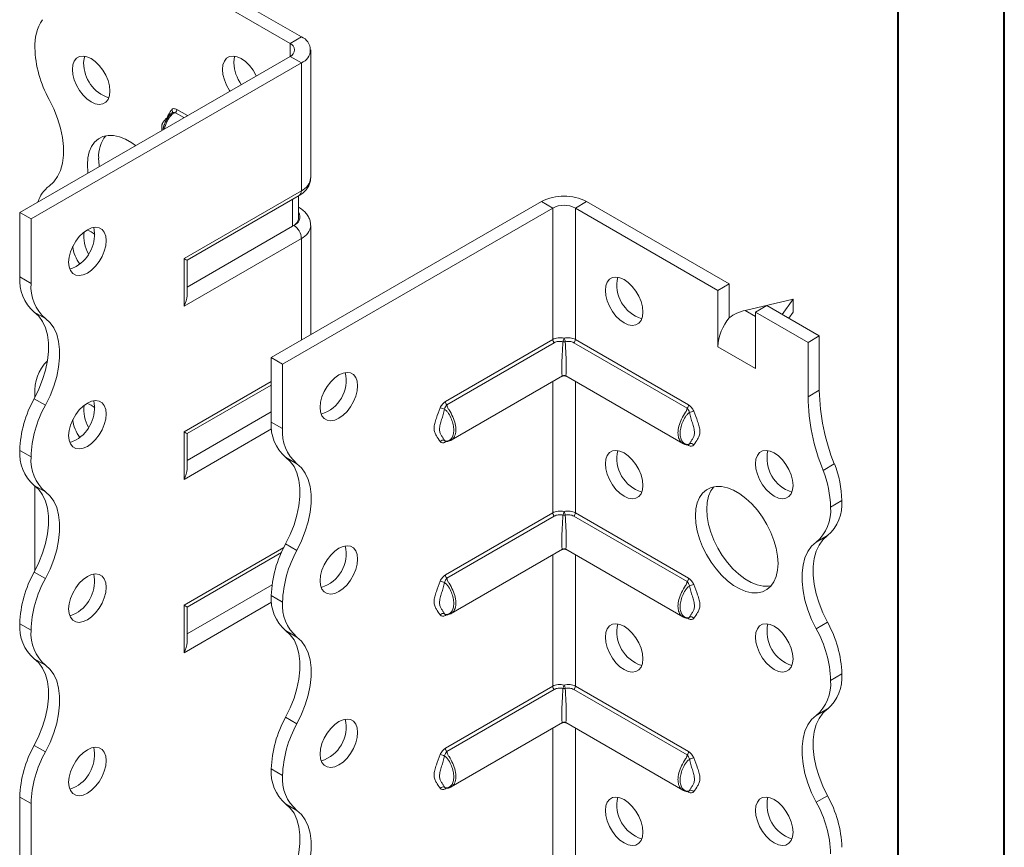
# Model space of a CAD drawing. Header units: millimetres. Extents: x 0 to 210, y 0 to 297.
# Tile 4 of 9: x 164 to 210, y 77 to 116. Entities that reach past the tile are written whole.
import ezdxf

# ---------------------------------------------------------------- set-up
doc = ezdxf.new("R2010")
doc.units = ezdxf.units.MM

msp = doc.modelspace()

# ---------------------------------------------------------------- linework, layer by layer
at = {"color": 7, "linetype": 'Continuous', "lineweight": 40}
for p, q in [((210.079, 0.215), (210.079, 297.215)), ((205.079, 5.215), (205.079, 292.215))]:
    msp.add_line(p, q, dxfattribs=at)
at = {"color": 7, "linetype": 'Continuous', "lineweight": 15}
for p, q in [((176.971, 115.046), (170.253, 118.923)), ((176.441, 114.739), (169.723, 118.617)), ((176.441, 114.739), (176.971, 115.046)), ((176.441, 114.739), (176.441, 114.127)), ((163.713, 106.779), (176.441, 114.127)), ((176.441, 114.127), (176.971, 113.821)), ((177.41, 108.411), (177.41, 114.433)), ((164.243, 106.473), (176.971, 113.821)), ((176.971, 107.799), (176.971, 113.821)), ((171.441, 111.241), (171.039, 111.473)), ((171.107, 111.626), (171.607, 111.337)), ((171.445, 104.609), (176.971, 107.799)), ((171.591, 104.524), (176.867, 107.57)), ((175.557, 99.942), (188.285, 107.29)), ((176.551, 106.128), (176.551, 107.388)), ((176.844, 106.536), (176.844, 107.557)), ((188.815, 106.984), (188.285, 107.29)), ((189.876, 106.984), (190.406, 107.29)), ((190.406, 107.29), (197.123, 103.412)), ((164.243, 106.473), (163.713, 106.779)), ((163.713, 103.738), (163.713, 106.779)), ((176.087, 99.636), (188.815, 106.984)), ((176.867, 107.007), (176.844, 107.02)), ((176.867, 107.007), (176.844, 107.018)), ((188.815, 106.984), (188.815, 100.791)), ((189.876, 100.791), (189.876, 106.984)), ((189.876, 106.984), (196.593, 103.106)), ((164.243, 103.432), (164.243, 106.473)), ((176.551, 106.128), (171.591, 103.264)), ((176.617, 106.166), (176.551, 106.128)), ((177.41, 101.012), (177.41, 106.166)), ((176.971, 105.553), (171.445, 102.363)), ((176.971, 100.758), (176.971, 105.553)), ((171.445, 102.363), (171.445, 104.609)), ((171.591, 102.856), (171.591, 104.524)), ((163.713, 103.738), (164.243, 103.432)), ((197.123, 103.412), (196.593, 103.106)), ((196.593, 100.452), (196.593, 103.106)), ((197.123, 101.819), (197.123, 103.412)), ((200.129, 102.697), (197.875, 102.161)), ((199.613, 101.974), (200.129, 102.697)), ((200.129, 102.697), (200.129, 102.085)), ((164.918, 101.78), (164.388, 102.086)), ((197.875, 102.161), (198.361, 101.881)), ((198.361, 102.085), (198.891, 102.391)), ((198.361, 99.431), (198.361, 102.085)), ((198.361, 102.085), (200.836, 100.656)), ((198.891, 102.391), (201.366, 100.962)), ((200.129, 102.085), (199.923, 101.796)), ((183.753, 97.869), (188.815, 100.791)), ((188.883, 100.638), (183.821, 97.716)), ((195.141, 97.558), (189.808, 100.638)), ((189.876, 100.791), (195.209, 97.712)), ((200.836, 100.656), (201.366, 100.962)), ((200.836, 100.656), (200.836, 98.092)), ((201.366, 100.962), (201.366, 98.399)), ((196.593, 100.452), (198.361, 99.431)), ((175.557, 99.942), (176.087, 99.636)), ((175.557, 96.901), (175.557, 99.942)), ((176.087, 96.594), (176.087, 99.636)), ((171.445, 96.443), (175.557, 98.817)), ((184.023, 96.047), (189.27, 99.076)), ((188.815, 98.814), (188.815, 92.626)), ((189.42, 99.076), (194.94, 95.89)), ((189.876, 92.626), (189.876, 98.814)), ((171.591, 96.359), (175.557, 98.648)), ((200.836, 98.092), (201.366, 98.399)), ((164.388, 98.003), (164.918, 97.697)), ((164.42, 98.203), (164.42, 98.064)), ((175.557, 97.388), (171.591, 95.099)), ((175.572, 96.58), (171.445, 94.198)), ((175.557, 96.901), (176.087, 96.594)), ((171.445, 94.198), (171.445, 96.443)), ((171.591, 94.691), (171.591, 96.359)), ((183.734, 96.011), (183.714, 96.033)), ((164.243, 95.266), (163.713, 95.572)), ((163.713, 95.572), (164.243, 95.266)), ((163.713, 95.572), (163.713, 95.572)), ((183.801, 95.992), (183.753, 95.965)), ((195.209, 95.807), (195.157, 95.838)), ((195.228, 95.853), (195.233, 95.855)), ((195.249, 95.876), (195.229, 95.854)), ((164.243, 95.266), (164.243, 95.266)), ((176.762, 94.943), (176.232, 95.249)), ((201.543, 94.629), (202.073, 94.935)), ((164.918, 93.615), (164.388, 93.921)), ((164.42, 93.897), (164.42, 89.968)), ((201.896, 92.899), (202.427, 93.206)), ((183.753, 89.704), (188.815, 92.626)), ((188.883, 92.472), (183.821, 89.55)), ((195.141, 89.393), (189.808, 92.472)), ((189.876, 92.626), (195.209, 89.546)), ((201.751, 91.554), (201.221, 91.248)), ((171.445, 88.278), (176.141, 90.989)), ((176.232, 91.166), (176.762, 90.86)), ((184.023, 87.882), (189.27, 90.911)), ((189.42, 90.911), (194.94, 87.725)), ((171.591, 88.193), (176.031, 90.756)), ((188.815, 90.648), (188.815, 84.46)), ((189.876, 84.46), (189.876, 90.648)), ((164.42, 89.968), (164.422, 89.902)), ((164.388, 89.838), (164.918, 89.532)), ((175.591, 89.242), (171.591, 86.934)), ((176.087, 88.429), (175.557, 88.735)), ((175.557, 88.734), (175.557, 88.735)), ((175.557, 88.734), (176.087, 88.428)), ((175.572, 88.415), (171.445, 86.033)), ((171.445, 86.033), (171.445, 88.278)), ((171.591, 86.525), (171.591, 88.193)), ((176.087, 88.428), (176.087, 88.429)), ((183.734, 87.846), (183.714, 87.867)), ((183.801, 87.827), (183.753, 87.799)), ((195.209, 87.642), (195.157, 87.672)), ((195.228, 87.688), (195.233, 87.69)), ((195.249, 87.71), (195.229, 87.688)), ((164.243, 87.101), (163.713, 87.407)), ((163.713, 87.406), (163.713, 87.407)), ((163.713, 87.406), (164.243, 87.1)), ((201.221, 87.165), (201.752, 87.471)), ((164.243, 87.1), (164.243, 87.101)), ((176.762, 86.778), (176.232, 87.084)), ((164.918, 85.45), (164.388, 85.756)), ((202.427, 85.041), (201.896, 84.735)), ((201.896, 84.734), (202.427, 85.04)), ((202.427, 85.041), (202.427, 85.04)), ((183.753, 81.538), (188.815, 84.46)), ((189.876, 84.46), (195.209, 81.381)), ((201.896, 84.735), (201.896, 84.734)), ((188.883, 84.307), (183.821, 81.385)), ((195.141, 81.228), (189.808, 84.307)), ((201.751, 83.389), (201.221, 83.082)), ((176.232, 83.001), (176.762, 82.695)), ((184.023, 79.716), (189.27, 82.746)), ((189.42, 82.746), (194.94, 79.559)), ((188.815, 82.483), (188.815, 61.053)), ((189.876, 61.053), (189.876, 82.483)), ((164.388, 81.673), (164.918, 81.367)), ((176.087, 80.263), (175.557, 80.569)), ((175.557, 80.569), (176.087, 80.263)), ((175.557, 80.569), (175.557, 80.569)), ((176.087, 80.263), (176.087, 80.263)), ((183.801, 79.661), (183.753, 79.634)), ((195.209, 79.477), (195.157, 79.507)), ((195.228, 79.522), (195.233, 79.524)), ((195.249, 79.545), (195.229, 79.523)), ((201.221, 79), (201.751, 79.306)), ((164.243, 78.935), (163.713, 79.241)), ((163.713, 73.505), (163.713, 79.241)), ((164.243, 73.199), (164.243, 78.935)), ((176.762, 78.612), (176.232, 78.918))]:
    msp.add_line(p, q, dxfattribs=at)
at = {"color": 7, "linetype": 'Continuous', "lineweight": 15, "flags": 128}
for points in [[(167.955, 112.493), (167.933, 112.733), (167.868, 112.986), (167.762, 113.241), (167.623, 113.483), (167.455, 113.702), (167.268, 113.885), (167.071, 114.024), (166.875, 114.112), (166.688, 114.144), (166.52, 114.119), (166.38, 114.039), (166.275, 113.906), (166.21, 113.728), (166.188, 113.514), (166.21, 113.274), (166.275, 113.02), (166.38, 112.766), (166.52, 112.523), (166.688, 112.305), (166.875, 112.122), (167.071, 111.983), (167.268, 111.895), (167.455, 111.862), (167.623, 111.887), (167.762, 111.968), (167.868, 112.101), (167.933, 112.279), (167.955, 112.493)], [(166.771, 114.137), (166.74, 114.034), (166.718, 113.82)], [(174.849, 113.209), (174.834, 113.241), (174.694, 113.484), (174.526, 113.702), (174.339, 113.886), (174.142, 114.025), (173.946, 114.113), (173.759, 114.145), (173.591, 114.12), (173.451, 114.039), (173.346, 113.907), (173.281, 113.729), (173.259, 113.514), (173.281, 113.274), (173.346, 113.021), (173.451, 112.767), (173.591, 112.524), (173.612, 112.494)], [(173.842, 114.137), (173.811, 114.035), (173.789, 113.82)], [(165.095, 108.02), (165.312, 108.215), (165.489, 108.462), (165.626, 108.758), (165.718, 109.097), (165.765, 109.472), (165.765, 109.878), (165.718, 110.307), (165.626, 110.752), (165.49, 111.205), (165.312, 111.658), (165.095, 112.103)], [(169.164, 109.926), (168.985, 110.055), (168.694, 110.223), (168.406, 110.339), (168.129, 110.401), (167.867, 110.406), (167.627, 110.356), (167.414, 110.25), (167.233, 110.093), (167.087, 109.886), (166.981, 109.635), (166.916, 109.345), (166.895, 109.023), (166.916, 108.675), (166.922, 108.632)], [(167.425, 109.329), (167.447, 108.982), (167.452, 108.938)], [(166.895, 105.963), (166.698, 105.824), (166.511, 105.64), (166.344, 105.422), (166.204, 105.179), (166.098, 104.925), (166.033, 104.672), (166.011, 104.432), (166.033, 104.217), (166.098, 104.039), (166.204, 103.907), (166.344, 103.826), (166.511, 103.801), (166.698, 103.833), (166.895, 103.921), (167.091, 104.06), (167.278, 104.244), (167.446, 104.462), (167.586, 104.705), (167.691, 104.959), (167.756, 105.212), (167.779, 105.452), (167.756, 105.667), (167.691, 105.845), (167.586, 105.977), (167.446, 106.058), (167.278, 106.083), (167.091, 106.051), (166.895, 105.963)], [(166.364, 104.227), (166.168, 104.14), (166.064, 104.115)], [(191.29, 103.105), (191.312, 103.319), (191.377, 103.497), (191.483, 103.63), (191.623, 103.711), (191.79, 103.736), (191.977, 103.703), (192.174, 103.615), (192.37, 103.476), (192.557, 103.293), (192.725, 103.075), (192.865, 102.832), (192.97, 102.578), (193.035, 102.324), (193.058, 102.085), (193.035, 101.87), (192.97, 101.692), (192.865, 101.559), (192.725, 101.479), (192.557, 101.454), (192.37, 101.486), (192.174, 101.574), (191.977, 101.713), (191.79, 101.897), (191.623, 102.115), (191.483, 102.357), (191.377, 102.612), (191.312, 102.865), (191.29, 103.105)], [(164.388, 102.086), (164.604, 101.891), (164.782, 101.644), (164.919, 101.348), (165.011, 101.01), (165.057, 100.634), (165.057, 100.228), (165.011, 99.799), (164.919, 99.354), (164.782, 98.901), (164.604, 98.448), (164.388, 98.003)], [(164.918, 97.697), (165.135, 98.142), (165.313, 98.595), (165.449, 99.048), (165.541, 99.493), (165.588, 99.922), (165.588, 100.328), (165.541, 100.704), (165.449, 101.042), (165.313, 101.338), (165.135, 101.585), (164.918, 101.78)], [(178.739, 99.125), (178.542, 98.986), (178.355, 98.803), (178.188, 98.584), (178.048, 98.342), (177.942, 98.088), (177.877, 97.834), (177.855, 97.594), (177.877, 97.38), (177.942, 97.202), (178.048, 97.069), (178.188, 96.988), (178.355, 96.964), (178.542, 96.996), (178.739, 97.084), (178.935, 97.223), (179.122, 97.406), (179.29, 97.625), (179.43, 97.867), (179.535, 98.121), (179.6, 98.375), (179.623, 98.615), (179.6, 98.829), (179.535, 99.007), (179.43, 99.14), (179.29, 99.221), (179.122, 99.246), (178.935, 99.213), (178.739, 99.125)], [(166.895, 97.797), (166.698, 97.658), (166.511, 97.475), (166.344, 97.256), (166.204, 97.014), (166.098, 96.76), (166.033, 96.506), (166.011, 96.266), (166.033, 96.052), (166.098, 95.874), (166.204, 95.741), (166.344, 95.66), (166.511, 95.636), (166.698, 95.668), (166.895, 95.756), (167.091, 95.895), (167.278, 96.078), (167.446, 96.297), (167.586, 96.539), (167.691, 96.793), (167.756, 97.047), (167.779, 97.287), (167.756, 97.501), (167.691, 97.679), (167.586, 97.812), (167.446, 97.893), (167.278, 97.918), (167.091, 97.885), (166.895, 97.797)], [(166.364, 96.062), (166.168, 95.974), (166.064, 95.949)], [(191.29, 94.94), (191.312, 95.154), (191.377, 95.332), (191.483, 95.465), (191.623, 95.546), (191.79, 95.57), (191.977, 95.538), (192.174, 95.45), (192.37, 95.311), (192.557, 95.128), (192.725, 94.909), (192.865, 94.667), (192.97, 94.413), (193.035, 94.159), (193.058, 93.919), (193.035, 93.705), (192.97, 93.527), (192.865, 93.394), (192.725, 93.313), (192.557, 93.288), (192.37, 93.321), (192.174, 93.409), (191.977, 93.548), (191.79, 93.731), (191.623, 93.95), (191.483, 94.192), (191.377, 94.446), (191.312, 94.7), (191.29, 94.94)], [(198.361, 94.94), (198.383, 95.155), (198.448, 95.333), (198.554, 95.465), (198.694, 95.546), (198.861, 95.571), (199.048, 95.539), (199.245, 95.451), (199.441, 95.312), (199.628, 95.128), (199.796, 94.91), (199.936, 94.668), (200.041, 94.413), (200.107, 94.16), (200.129, 93.92), (200.107, 93.705), (200.041, 93.527), (199.936, 93.395), (199.796, 93.314), (199.628, 93.289), (199.441, 93.321), (199.245, 93.409), (199.048, 93.549), (198.861, 93.732), (198.694, 93.95), (198.554, 94.193), (198.448, 94.447), (198.383, 94.7), (198.361, 94.94)], [(176.232, 91.166), (176.448, 91.611), (176.626, 92.064), (176.763, 92.517), (176.855, 92.962), (176.901, 93.391), (176.901, 93.797), (176.855, 94.173), (176.763, 94.511), (176.626, 94.807), (176.448, 95.054), (176.232, 95.249)], [(176.762, 90.86), (176.979, 91.305), (177.157, 91.758), (177.293, 92.211), (177.385, 92.656), (177.432, 93.085), (177.432, 93.491), (177.385, 93.866), (177.293, 94.205), (177.157, 94.5), (176.979, 94.748), (176.762, 94.943)], [(164.388, 93.921), (164.604, 93.726), (164.782, 93.479), (164.919, 93.183), (165.011, 92.845), (165.057, 92.469), (165.057, 92.063), (165.011, 91.634), (164.919, 91.189), (164.782, 90.736), (164.604, 90.283), (164.388, 89.838)], [(195.532, 92.49), (195.554, 92.813), (195.619, 93.102), (195.725, 93.354), (195.87, 93.56), (196.052, 93.718), (196.265, 93.823), (196.505, 93.874), (196.767, 93.868), (197.044, 93.807), (197.332, 93.691), (197.622, 93.523), (197.91, 93.307), (198.187, 93.048), (198.449, 92.751), (198.689, 92.424), (198.902, 92.072), (199.084, 91.705), (199.229, 91.331), (199.335, 90.957), (199.4, 90.593), (199.422, 90.245), (199.4, 89.923), (199.335, 89.633), (199.229, 89.382), (199.084, 89.175), (198.902, 89.018), (198.689, 88.912), (198.449, 88.862), (198.187, 88.867), (197.91, 88.929), (197.622, 89.045), (197.332, 89.213), (197.044, 89.428), (196.767, 89.688), (196.505, 89.985), (196.265, 90.312), (196.052, 90.663), (195.87, 91.03), (195.725, 91.405), (195.619, 91.779), (195.554, 92.143), (195.532, 92.49)], [(196.393, 93.858), (196.255, 93.66), (196.149, 93.409), (196.085, 93.119), (196.063, 92.797), (196.085, 92.449), (196.149, 92.085), (196.255, 91.711), (196.401, 91.337), (196.582, 90.97), (196.795, 90.618), (197.035, 90.291), (197.297, 89.994), (197.575, 89.735), (197.862, 89.519), (198.153, 89.351), (198.44, 89.235), (198.718, 89.174), (198.98, 89.168), (199.091, 89.184)], [(164.918, 89.532), (165.135, 89.977), (165.313, 90.43), (165.449, 90.883), (165.541, 91.328), (165.588, 91.757), (165.588, 92.163), (165.541, 92.539), (165.449, 92.877), (165.313, 93.173), (165.135, 93.42), (164.918, 93.615)], [(201.751, 91.554), (201.535, 91.359), (201.357, 91.112), (201.221, 90.816), (201.129, 90.477), (201.082, 90.102), (201.082, 89.696), (201.129, 89.267), (201.221, 88.821), (201.357, 88.369), (201.535, 87.916), (201.752, 87.471)], [(178.739, 90.96), (178.542, 90.821), (178.355, 90.637), (178.188, 90.419), (178.048, 90.177), (177.942, 89.922), (177.877, 89.669), (177.855, 89.429), (177.877, 89.215), (177.942, 89.037), (178.048, 88.904), (178.188, 88.823), (178.355, 88.798), (178.542, 88.831), (178.739, 88.918), (178.935, 89.058), (179.122, 89.241), (179.29, 89.459), (179.43, 89.702), (179.535, 89.956), (179.6, 90.21), (179.623, 90.449), (179.6, 90.664), (179.535, 90.842), (179.43, 90.974), (179.29, 91.055), (179.122, 91.08), (178.935, 91.048), (178.739, 90.96)], [(201.221, 87.165), (201.005, 87.609), (200.827, 88.062), (200.69, 88.515), (200.598, 88.96), (200.552, 89.39), (200.552, 89.796), (200.598, 90.171), (200.69, 90.51), (200.827, 90.806), (201.005, 91.053), (201.221, 91.248)], [(166.895, 89.632), (166.698, 89.493), (166.511, 89.309), (166.344, 89.091), (166.204, 88.849), (166.098, 88.594), (166.033, 88.341), (166.011, 88.101), (166.033, 87.887), (166.098, 87.709), (166.204, 87.576), (166.344, 87.495), (166.511, 87.47), (166.698, 87.503), (166.895, 87.59), (167.091, 87.73), (167.278, 87.913), (167.446, 88.131), (167.586, 88.374), (167.691, 88.628), (167.756, 88.882), (167.779, 89.121), (167.756, 89.336), (167.691, 89.514), (167.586, 89.646), (167.446, 89.727), (167.278, 89.752), (167.091, 89.72), (166.895, 89.632)], [(166.364, 87.897), (166.168, 87.809), (166.064, 87.784)], [(191.29, 86.774), (191.312, 86.989), (191.377, 87.167), (191.483, 87.299), (191.623, 87.38), (191.79, 87.405), (191.977, 87.373), (192.174, 87.285), (192.37, 87.146), (192.557, 86.962), (192.725, 86.744), (192.865, 86.501), (192.97, 86.247), (193.035, 85.994), (193.058, 85.754), (193.035, 85.539), (192.97, 85.361), (192.865, 85.229), (192.725, 85.148), (192.557, 85.123), (192.37, 85.155), (192.174, 85.243), (191.977, 85.382), (191.79, 85.566), (191.623, 85.784), (191.483, 86.027), (191.377, 86.281), (191.312, 86.534), (191.29, 86.774)], [(198.361, 86.775), (198.383, 86.989), (198.448, 87.167), (198.554, 87.3), (198.694, 87.381), (198.861, 87.406), (199.048, 87.373), (199.245, 87.285), (199.441, 87.146), (199.628, 86.963), (199.796, 86.745), (199.936, 86.502), (200.041, 86.248), (200.107, 85.994), (200.129, 85.754), (200.107, 85.54), (200.041, 85.362), (199.936, 85.229), (199.796, 85.149), (199.628, 85.124), (199.441, 85.156), (199.245, 85.244), (199.048, 85.383), (198.861, 85.566), (198.694, 85.785), (198.554, 86.027), (198.448, 86.282), (198.383, 86.535), (198.361, 86.775)], [(176.232, 83.001), (176.449, 83.446), (176.626, 83.898), (176.763, 84.351), (176.855, 84.796), (176.901, 85.226), (176.901, 85.632), (176.855, 86.007), (176.763, 86.346), (176.626, 86.641), (176.448, 86.889), (176.232, 87.084)], [(176.762, 82.695), (176.979, 83.139), (177.157, 83.592), (177.293, 84.045), (177.385, 84.49), (177.432, 84.92), (177.432, 85.326), (177.385, 85.701), (177.293, 86.04), (177.157, 86.335), (176.979, 86.583), (176.762, 86.778)], [(164.388, 85.756), (164.604, 85.561), (164.782, 85.313), (164.919, 85.018), (165.011, 84.679), (165.057, 84.304), (165.057, 83.898), (165.011, 83.468), (164.919, 83.023), (164.782, 82.57), (164.604, 82.118), (164.388, 81.673)], [(164.918, 81.367), (165.135, 81.811), (165.313, 82.264), (165.449, 82.717), (165.541, 83.162), (165.588, 83.592), (165.588, 83.998), (165.541, 84.373), (165.449, 84.712), (165.313, 85.007), (165.135, 85.255), (164.918, 85.45)], [(201.221, 79), (201.005, 79.444), (200.827, 79.897), (200.69, 80.35), (200.598, 80.795), (200.552, 81.225), (200.552, 81.63), (200.598, 82.006), (200.69, 82.345), (200.827, 82.64), (201.005, 82.888), (201.221, 83.082)], [(201.751, 83.389), (201.535, 83.194), (201.357, 82.946), (201.221, 82.651), (201.129, 82.312), (201.082, 81.937), (201.082, 81.531), (201.129, 81.101), (201.221, 80.656), (201.357, 80.203), (201.535, 79.751), (201.751, 79.306)], [(178.739, 82.794), (178.542, 82.655), (178.355, 82.472), (178.188, 82.254), (178.048, 82.011), (177.942, 81.757), (177.877, 81.503), (177.855, 81.263), (177.877, 81.049), (177.942, 80.871), (178.048, 80.738), (178.188, 80.658), (178.355, 80.633), (178.542, 80.665), (178.739, 80.753), (178.935, 80.892), (179.122, 81.076), (179.29, 81.294), (179.43, 81.536), (179.535, 81.791), (179.6, 82.044), (179.623, 82.284), (179.6, 82.498), (179.535, 82.676), (179.43, 82.809), (179.29, 82.89), (179.122, 82.915), (178.935, 82.882), (178.739, 82.794)], [(166.895, 81.466), (166.698, 81.327), (166.511, 81.144), (166.344, 80.926), (166.204, 80.683), (166.098, 80.429), (166.033, 80.175), (166.011, 79.936), (166.033, 79.721), (166.098, 79.543), (166.204, 79.41), (166.344, 79.33), (166.511, 79.305), (166.698, 79.337), (166.895, 79.425), (167.091, 79.564), (167.278, 79.748), (167.446, 79.966), (167.586, 80.208), (167.691, 80.463), (167.756, 80.716), (167.779, 80.956), (167.756, 81.17), (167.691, 81.348), (167.586, 81.481), (167.446, 81.562), (167.278, 81.587), (167.091, 81.554), (166.895, 81.466)], [(166.364, 79.731), (166.168, 79.643), (166.064, 79.619)], [(176.232, 74.835), (176.449, 75.28), (176.626, 75.733), (176.763, 76.186), (176.855, 76.631), (176.901, 77.06), (176.901, 77.466), (176.855, 77.842), (176.763, 78.18), (176.626, 78.476), (176.448, 78.723), (176.232, 78.918)], [(191.29, 78.609), (191.312, 78.823), (191.377, 79.001), (191.483, 79.134), (191.623, 79.215), (191.79, 79.24), (191.977, 79.207), (192.174, 79.119), (192.37, 78.98), (192.557, 78.797), (192.725, 78.578), (192.865, 78.336), (192.97, 78.082), (193.035, 77.828), (193.058, 77.588), (193.035, 77.374), (192.97, 77.196), (192.865, 77.063), (192.725, 76.982), (192.557, 76.958), (192.37, 76.99), (192.174, 77.078), (191.977, 77.217), (191.79, 77.4), (191.623, 77.619), (191.483, 77.861), (191.377, 78.115), (191.312, 78.369), (191.29, 78.609)], [(198.361, 78.61), (198.383, 78.824), (198.448, 79.002), (198.554, 79.135), (198.694, 79.215), (198.861, 79.24), (199.048, 79.208), (199.245, 79.12), (199.441, 78.981), (199.628, 78.797), (199.796, 78.579), (199.936, 78.337), (200.041, 78.082), (200.107, 77.829), (200.129, 77.589), (200.107, 77.375), (200.041, 77.197), (199.936, 77.064), (199.796, 76.983), (199.628, 76.958), (199.441, 76.991), (199.245, 77.079), (199.048, 77.218), (198.861, 77.401), (198.694, 77.619), (198.554, 77.862), (198.448, 78.116), (198.383, 78.37), (198.361, 78.61)], [(176.762, 74.529), (176.979, 74.974), (177.157, 75.427), (177.293, 75.88), (177.385, 76.325), (177.432, 76.754), (177.432, 77.16), (177.385, 77.536), (177.293, 77.874), (177.157, 78.17), (176.979, 78.417), (176.762, 78.612)]]:
    msp.add_lwpolyline(points, dxfattribs=at)
at = {"color": 7, "linetype": 'Continuous', "lineweight": 15}
for centre, radius, start, end in [((166.721, 114.627), 2.303, 147.7416, 182.2983), ((176.739, 114.433), 0.655, 290.7834, 69.2166), ((176.324, 114.433), 0.327, 290.7834, 69.2166), ((169.729, 114.699), 5.312, 181.7823, 209.2631), ((168.446, 113.817), 1.728, 179.8957, 251.6679), ((175.698, 113.91), 1.911, 182.6887, 215.5082), ((170.78, 111.521), 0.12, 332.4987, 45.0674), ((170.873, 111.638), 0.234, 315.1508, 357.1244), ((169.017, 109.416), 1.594, 142.3101, 183.1157), ((176.66, 108.486), 0.754, 294.3747, 354.3052), ((166.035, 106.784), 1.553, 127.2348, 161.8283), ((176.726, 107.772), 0.246, 305.0133, 6.2988), ((189.345, 105.243), 2.306, 62.6097, 117.3903), ((176.468, 106.57), 0.431, 290.2669, 29.2057), ((189.345, 105.96), 1.153, 62.6097, 117.3903), ((176.344, 106.586), 0.503, 294.3747, 354.3052), ((165.484, 105.734), 1.745, 300.294, 11.2749), ((168.366, 105.659), 1.64, 173.123, 210.5201), ((166.536, 104.909), 1.091, 49.2683, 72.1755), ((176.203, 105.519), 0.768, 2.6055, 57.3945), ((176.674, 106.23), 0.739, 293.6891, 355.0651), ((168.162, 105.475), 1.986, 188.7716, 214.7677), ((165.666, 103.573), 1.96, 175.1643, 229.312), ((166.196, 103.267), 1.96, 175.1643, 229.312), ((193.5, 103.36), 1.668, 167.2601, 252.7345), ((198.893, 100.346), 2.302, 140.2279, 177.3607), ((189.049, 100.803), 0.234, 182.8756, 224.8492), ((189.901, 100.577), 0.618, 153.927, 169.7741), ((189.345, 100.954), 0.272, 258.7299, 281.2701), ((188.79, 100.577), 0.618, 10.2259, 26.073), ((189.642, 100.803), 0.234, 315.1508, 357.1244), ((166.423, 98.36), 2.009, 134.7177, 184.4772), ((177.413, 98.87), 1.668, 287.2657, 12.7396), ((189.345, 98.947), 0.15, 61.9042, 115.3701), ((211.122, 98.587), 9.758, 181.104, 201.9744), ((169.022, 95.407), 5.312, 150.7369, 178.2177), ((165.484, 97.569), 1.745, 300.294, 11.2749), ((183.987, 97.881), 0.234, 182.8756, 224.8492), ((210.592, 98.28), 9.758, 181.104, 201.9744), ((169.552, 95.101), 5.312, 150.7369, 178.2177), ((168.366, 97.494), 1.64, 173.123, 210.5201), ((166.536, 96.744), 1.091, 49.2683, 72.1755), ((183.469, 97.082), 0.489, 59.8606, 84.9833), ((194.975, 97.724), 0.234, 315.1508, 357.1244), ((195.494, 96.925), 0.489, 95.0167, 120.1394), ((168.162, 97.309), 1.986, 188.7716, 214.7677), ((177.51, 96.735), 1.96, 175.1643, 229.312), ((178.04, 96.429), 1.96, 175.1643, 229.312), ((183.643, 95.882), 0.167, 64.571, 141.9688), ((183.854, 95.967), 0.101, 156.3759, 181.4771), ((165.664, 95.407), 1.959, 175.1625, 229.3233), ((193.5, 95.195), 1.668, 167.2601, 252.7345), ((195.106, 95.81), 0.104, 358.7416, 20.2183), ((195.32, 95.725), 0.167, 38.0312, 115.429), ((200.571, 95.196), 1.668, 167.2601, 252.7345), ((166.195, 95.1), 1.959, 175.1625, 229.3233), ((197.016, 92.803), 4.881, 1.1352, 21.9715), ((197.547, 93.109), 4.881, 1.1352, 21.9715), ((199.943, 92.734), 1.96, 310.688, 4.8357), ((200.474, 93.04), 1.96, 310.688, 4.8357), ((189.049, 92.637), 0.234, 182.8756, 224.8492), ((189.901, 92.412), 0.618, 153.927, 169.7741), ((189.345, 92.788), 0.272, 258.7299, 281.2701), ((188.79, 92.412), 0.618, 10.2259, 26.073), ((189.642, 92.637), 0.234, 315.1508, 357.1244), ((180.866, 88.57), 5.312, 150.7369, 178.2177), ((177.413, 90.705), 1.668, 287.2657, 12.7396), ((189.345, 90.781), 0.15, 61.9042, 115.3701), ((181.396, 88.263), 5.312, 150.7369, 178.2177), ((169.022, 87.242), 5.312, 150.7369, 178.2177), ((169.552, 86.935), 5.312, 150.7369, 178.2177), ((165.484, 89.403), 1.745, 300.294, 11.2749), ((183.987, 89.715), 0.234, 182.8756, 224.8492), ((194.975, 89.558), 0.234, 315.1508, 357.1244), ((183.469, 88.917), 0.489, 59.8606, 84.9833), ((195.494, 88.76), 0.489, 95.0167, 120.1394), ((177.508, 88.569), 1.959, 175.1625, 229.3233), ((178.039, 88.263), 1.959, 175.1625, 229.3233), ((183.643, 87.717), 0.167, 64.571, 141.9688), ((183.854, 87.802), 0.101, 156.3759, 181.4771), ((195.106, 87.644), 0.104, 358.7416, 20.2183), ((195.32, 87.56), 0.167, 38.0312, 115.429), ((165.664, 87.241), 1.959, 175.1625, 229.3233), ((193.5, 87.03), 1.668, 167.2601, 252.7345), ((200.571, 87.03), 1.668, 167.2601, 252.7345), ((197.121, 84.876), 5.308, 1.7827, 29.2674), ((166.195, 86.935), 1.959, 175.1625, 229.3233), ((196.591, 84.569), 5.308, 1.7827, 29.2674), ((200.474, 84.875), 1.96, 310.688, 4.8357), ((189.049, 84.472), 0.234, 182.8756, 224.8492), ((189.901, 84.247), 0.618, 153.927, 169.7741), ((188.79, 84.247), 0.618, 10.2259, 26.073), ((189.642, 84.472), 0.234, 315.1508, 357.1244), ((199.943, 84.569), 1.96, 310.688, 4.8357), ((189.345, 84.623), 0.272, 258.7299, 281.2701), ((180.866, 80.404), 5.312, 150.7369, 178.2177), ((181.396, 80.098), 5.312, 150.7369, 178.2177), ((177.413, 82.539), 1.668, 287.2657, 12.7396), ((189.345, 82.616), 0.15, 61.9042, 115.3701), ((169.022, 79.076), 5.312, 150.7369, 178.2177), ((169.552, 78.77), 5.312, 150.7369, 178.2177), ((165.484, 81.238), 1.745, 300.294, 11.2749), ((183.469, 80.751), 0.489, 59.8606, 84.9833), ((183.987, 81.55), 0.234, 182.8756, 224.8492), ((194.975, 81.393), 0.234, 315.1508, 357.1244), ((195.494, 80.594), 0.489, 95.0167, 120.1394), ((177.508, 80.404), 1.959, 175.1625, 229.3233), ((178.039, 80.098), 1.959, 175.1625, 229.3233), ((183.643, 79.551), 0.167, 64.571, 141.9688), ((183.854, 79.636), 0.101, 156.3759, 181.4771), ((195.106, 79.479), 0.104, 358.7416, 20.2183), ((195.32, 79.394), 0.167, 38.0312, 115.429), ((197.118, 76.709), 5.312, 1.7823, 29.2631), ((193.5, 78.864), 1.668, 167.2601, 252.7345), ((200.571, 78.865), 1.668, 167.2601, 252.7345), ((196.587, 76.403), 5.312, 1.7823, 29.2631)]:
    msp.add_arc(centre, radius, start, end, dxfattribs=at)
for centre, major_axis, ratio, start_param, end_param in [((171.091, 104.813), (0.5, -0.289), 0.00007, 0.000041, 0.785439), ((171.091, 102.567), (0.354, 0.612), 0.577335, 4.71243, 5.497828), ((197.875, 100.937), (1.39, 0.796), 0.717477, 1.181016, 1.704614), ((189.345, 100.39), (0.078, 1.314), 0.054973, 1.3458, 3.177797), ((189.345, 100.39), (-0.078, 1.314), 0.054973, 3.105389, 4.937386), ((171.091, 96.648), (0.5, -0.289), 0.00007, 0.000041, 0.785439), ((171.091, 94.402), (0.354, 0.612), 0.577335, 4.71243, 5.497828), ((189.345, 92.224), (0.078, 1.314), 0.054973, 1.3458, 3.177797), ((189.345, 92.224), (-0.078, 1.314), 0.054973, 3.105389, 4.937386), ((171.091, 88.482), (0.5, -0.289), 0.00007, 0.000041, 0.785439), ((171.091, 86.237), (0.354, 0.612), 0.577335, 4.71243, 5.497828), ((189.345, 84.059), (0.078, 1.314), 0.054973, 1.3458, 3.177797), ((189.345, 84.059), (-0.078, 1.314), 0.054973, 3.105389, 4.937386)]:
    msp.add_ellipse(centre, major_axis=major_axis, ratio=ratio, start_param=start_param, end_param=end_param, dxfattribs=at)
for points, knots in [([(170.808, 111.403), (170.757, 111.351), (170.671, 111.263), (170.563, 111.157), (170.497, 111.079), (170.457, 111.02), (170.433, 110.979), (170.419, 110.946), (170.408, 110.915), (170.389, 110.825), (170.4, 110.733), (170.408, 110.661), (170.409, 110.645)], [0, 0, 0, 0, 0.259938, 0.44089, 0.547426, 0.624673, 0.6828, 0.699288, 0.718954, 0.770755, 0.948022, 1, 1, 1, 1]), ([(170.461, 110.675), (170.464, 110.699), (170.477, 110.826), (170.562, 111.036), (170.681, 111.243), (170.753, 111.354), (170.791, 111.384), (170.792, 111.385)], [0, 0, 0, 0, 0.102356, 0.539246, 0.795284, 0.994486, 1, 1, 1, 1]), ([(170.88, 111.458), (170.874, 111.455), (170.823, 111.429), (170.754, 111.345), (170.65, 111.209), (170.558, 111.029), (170.49, 110.856), (170.472, 110.753), (170.467, 110.723)], [0, 0, 0, 0, 0.022048, 0.197895, 0.361567, 0.614249, 0.888241, 1, 1, 1, 1]), ([(171.039, 111.473), (170.998, 111.458), (170.923, 111.431), (170.78, 111.295), (170.695, 111.158), (170.587, 110.94), (170.551, 110.821), (170.517, 110.708)], [0, 0, 0, 0, 0.133779, 0.243414, 0.603275, 0.624203, 1, 1, 1, 1]), ([(170.645, 111.237), (170.673, 111.296), (170.736, 111.43), (170.819, 111.542), (170.865, 111.606)], [0, 0, 0, 0, 0.437487, 1, 1, 1, 1]), ([(171.107, 111.626), (171.058, 111.654), (171.009, 111.668), (170.923, 111.664), (170.887, 111.643), (170.865, 111.606)], [0, 0, 0, 0, 0.5, 0.5, 1, 1, 1, 1]), ([(170.887, 111.466), (170.887, 111.466), (170.887, 111.468), (170.882, 111.463), (170.878, 111.459)], [0, 0, 0, 0, 0.195476, 1, 1, 1, 1]), ([(170.88, 111.458), (170.882, 111.46), (170.895, 111.473), (170.936, 111.478), (170.99, 111.481), (171.027, 111.475), (171.039, 111.473)], [0, 0, 0, 0, 0.048813, 0.385429, 0.791988, 1, 1, 1, 1]), ([(176.867, 107.57), (176.91, 107.597), (177.02, 107.665), (177.168, 107.799), (177.299, 107.973), (177.378, 108.163), (177.415, 108.313), (177.407, 108.395), (177.406, 108.41)], [0, 0, 0, 0, 0.140941, 0.359662, 0.565817, 0.763147, 0.9563, 1, 1, 1, 1]), ([(177.406, 106.166), (177.404, 106.222), (177.401, 106.347), (177.335, 106.532), (177.225, 106.71), (177.072, 106.874), (176.939, 106.961), (176.867, 107.007)], [0, 0, 0, 0, 0.160286, 0.359285, 0.55786, 0.763318, 1, 1, 1, 1]), ([(188.815, 100.791), (188.85, 100.811), (188.889, 100.828), (188.971, 100.855), (189.016, 100.865), (189.152, 100.881), (189.25, 100.875), (189.345, 100.849)], [0, 0, 0, 0, 0.25, 0.25, 0.5, 0.5, 1, 1, 1, 1]), ([(189.292, 100.687), (189.219, 100.707), (189.143, 100.711), (189.003, 100.692), (188.939, 100.67), (188.883, 100.638)], [0, 0, 0, 0, 0.5, 0.5, 1, 1, 1, 1]), ([(189.345, 100.849), (189.441, 100.875), (189.538, 100.881), (189.675, 100.865), (189.719, 100.855), (189.802, 100.828), (189.84, 100.811), (189.876, 100.791)], [0, 0, 0, 0, 0.5, 0.5, 0.75, 0.75, 1, 1, 1, 1]), ([(189.808, 100.638), (189.752, 100.67), (189.687, 100.692), (189.547, 100.711), (189.472, 100.707), (189.398, 100.687)], [0, 0, 0, 0, 0.5, 0.5, 1, 1, 1, 1]), ([(189.345, 99.082), (189.304, 99.072), (189.261, 99.061), (189.22, 99.047), (189.219, 99.047)], [0, 0, 0, 0, 0.982695, 1, 1, 1, 1]), ([(189.471, 99.047), (189.47, 99.047), (189.429, 99.061), (189.387, 99.072), (189.345, 99.082)], [0, 0, 0, 0, 0.017305, 1, 1, 1, 1]), ([(183.753, 97.869), (183.704, 97.841), (183.655, 97.798), (183.57, 97.695), (183.534, 97.633), (183.511, 97.569)], [0, 0, 0, 0, 0.5, 0.5, 1, 1, 1, 1]), ([(183.511, 95.985), (183.454, 96.081), (183.386, 96.164), (183.3, 96.307), (183.274, 96.357), (183.235, 96.473), (183.223, 96.539), (183.223, 96.684), (183.235, 96.763), (183.274, 96.923), (183.3, 97.004), (183.386, 97.246), (183.454, 97.407), (183.511, 97.569)], [0, 0, 0, 0, 0.25, 0.25, 0.375, 0.375, 0.5, 0.5, 0.625, 0.625, 0.75, 0.75, 1, 1, 1, 1]), ([(183.714, 97.505), (183.699, 97.423), (183.677, 97.342), (183.628, 97.182), (183.602, 97.102), (183.552, 96.944), (183.528, 96.865), (183.49, 96.709), (183.478, 96.632), (183.478, 96.493), (183.49, 96.434), (183.527, 96.334), (183.551, 96.292), (183.602, 96.213), (183.628, 96.177), (183.676, 96.106), (183.699, 96.07), (183.714, 96.033)], [0, 0, 0, 0, 0.125, 0.125, 0.25, 0.25, 0.375, 0.375, 0.5, 0.5, 0.625, 0.625, 0.75, 0.75, 0.875, 0.875, 1, 1, 1, 1]), ([(183.714, 97.505), (183.723, 97.547), (183.742, 97.587), (183.781, 97.658), (183.8, 97.69), (183.821, 97.716)], [0, 0, 0, 0, 0.5, 0.5, 1, 1, 1, 1]), ([(183.714, 96.033), (183.749, 96.011), (183.786, 96.007), (183.849, 96.009), (183.878, 96.016), (183.96, 96.049), (184.005, 96.086), (184.077, 96.181), (184.105, 96.24), (184.141, 96.373), (184.15, 96.448), (184.15, 96.608), (184.141, 96.691), (184.104, 96.867), (184.077, 96.956), (184.005, 97.133), (183.96, 97.221), (183.879, 97.344), (183.849, 97.383), (183.785, 97.454), (183.749, 97.486), (183.714, 97.505)], [0, 0, 0, 0, 0.0625, 0.0625, 0.125, 0.125, 0.25, 0.25, 0.375, 0.375, 0.5, 0.5, 0.625, 0.625, 0.75, 0.75, 0.875, 0.875, 0.9375, 0.9375, 1, 1, 1, 1]), ([(183.821, 97.716), (183.827, 97.681), (183.838, 97.62), (183.885, 97.539), (183.978, 97.392), (184.116, 97.154), (184.236, 96.815), (184.27, 96.489), (184.204, 96.238), (184.109, 96.092), (184.042, 96.066), (184.03, 96.061)], [0, 0, 0, 0, 0.058185, 0.104339, 0.134649, 0.304573, 0.47408, 0.643504, 0.818968, 0.967493, 1, 1, 1, 1]), ([(194.932, 95.907), (194.918, 95.912), (194.856, 95.935), (194.792, 96.034), (194.726, 96.188), (194.695, 96.402), (194.74, 96.709), (194.872, 97.05), (195.022, 97.293), (195.125, 97.459), (195.136, 97.523), (195.141, 97.558)], [0, 0, 0, 0, 0.037953, 0.166674, 0.240919, 0.381986, 0.551676, 0.721402, 0.891306, 0.940263, 1, 1, 1, 1]), ([(195.141, 97.558), (195.163, 97.533), (195.182, 97.501), (195.22, 97.43), (195.24, 97.39), (195.249, 97.348)], [0, 0, 0, 0, 0.5, 0.5, 1, 1, 1, 1]), ([(195.451, 97.412), (195.429, 97.476), (195.393, 97.538), (195.308, 97.641), (195.259, 97.683), (195.209, 97.712)], [0, 0, 0, 0, 0.5, 0.5, 1, 1, 1, 1]), ([(195.451, 97.412), (195.509, 97.25), (195.577, 97.089), (195.663, 96.846), (195.689, 96.766), (195.728, 96.605), (195.739, 96.527), (195.74, 96.382), (195.728, 96.315), (195.689, 96.2), (195.663, 96.15), (195.577, 96.007), (195.509, 95.923), (195.451, 95.828)], [0, 0, 0, 0, 0.25, 0.25, 0.375, 0.375, 0.5, 0.5, 0.625, 0.625, 0.75, 0.75, 1, 1, 1, 1]), ([(195.249, 97.348), (195.214, 97.329), (195.178, 97.297), (195.114, 97.226), (195.084, 97.187), (195.003, 97.064), (194.958, 96.976), (194.886, 96.799), (194.858, 96.71), (194.822, 96.535), (194.813, 96.451), (194.813, 96.291), (194.822, 96.217), (194.858, 96.082), (194.886, 96.023), (194.958, 95.928), (195.003, 95.891), (195.084, 95.859), (195.114, 95.852), (195.178, 95.849), (195.214, 95.853), (195.249, 95.876)], [0, 0, 0, 0, 0.0625, 0.0625, 0.125, 0.125, 0.25, 0.25, 0.375, 0.375, 0.5, 0.5, 0.625, 0.625, 0.75, 0.75, 0.875, 0.875, 0.9375, 0.9375, 1, 1, 1, 1]), ([(195.249, 95.876), (195.264, 95.913), (195.286, 95.948), (195.335, 96.02), (195.361, 96.056), (195.411, 96.135), (195.435, 96.177), (195.473, 96.276), (195.485, 96.336), (195.485, 96.474), (195.472, 96.552), (195.435, 96.708), (195.411, 96.787), (195.361, 96.945), (195.335, 97.025), (195.286, 97.185), (195.264, 97.265), (195.249, 97.348)], [0, 0, 0, 0, 0.125, 0.125, 0.25, 0.25, 0.375, 0.375, 0.5, 0.5, 0.625, 0.625, 0.75, 0.75, 0.875, 0.875, 1, 1, 1, 1]), ([(183.729, 96.013), (183.728, 96.013), (183.726, 96.013), (183.731, 96.011), (183.735, 96.009)], [0, 0, 0, 0, 0.319228, 1, 1, 1, 1]), ([(183.735, 96.013), (183.739, 96.01), (183.758, 95.997), (183.794, 95.992), (183.844, 95.989), (183.914, 96), (183.986, 96.02), (184.025, 96.052), (184.034, 96.059)], [0, 0, 0, 0, 0.038926, 0.171429, 0.272733, 0.504515, 0.883987, 1, 1, 1, 1]), ([(183.511, 95.985), (183.534, 95.947), (183.57, 95.927), (183.655, 95.922), (183.704, 95.936), (183.753, 95.965)], [0, 0, 0, 0, 0.5, 0.5, 1, 1, 1, 1]), ([(194.928, 95.904), (194.942, 95.893), (194.991, 95.855), (195.078, 95.837), (195.166, 95.827), (195.214, 95.849), (195.228, 95.856)], [0, 0, 0, 0, 0.1702346, 0.6074447, 0.8860149, 1, 1, 1, 1]), ([(195.209, 95.807), (195.259, 95.779), (195.307, 95.765), (195.393, 95.77), (195.429, 95.79), (195.451, 95.828)], [0, 0, 0, 0, 0.5, 0.5, 1, 1, 1, 1]), ([(188.815, 92.626), (188.85, 92.646), (188.889, 92.663), (188.971, 92.689), (189.016, 92.699), (189.152, 92.715), (189.25, 92.709), (189.345, 92.684)], [0, 0, 0, 0, 0.25, 0.25, 0.5, 0.5, 1, 1, 1, 1]), ([(189.292, 92.522), (189.219, 92.542), (189.143, 92.546), (189.003, 92.526), (188.939, 92.504), (188.883, 92.472)], [0, 0, 0, 0, 0.5, 0.5, 1, 1, 1, 1]), ([(189.345, 92.684), (189.441, 92.709), (189.538, 92.715), (189.675, 92.699), (189.719, 92.689), (189.802, 92.663), (189.84, 92.646), (189.876, 92.626)], [0, 0, 0, 0, 0.5, 0.5, 0.75, 0.75, 1, 1, 1, 1]), ([(189.808, 92.472), (189.752, 92.504), (189.687, 92.526), (189.547, 92.546), (189.472, 92.542), (189.398, 92.522)], [0, 0, 0, 0, 0.5, 0.5, 1, 1, 1, 1]), ([(189.345, 90.917), (189.304, 90.906), (189.261, 90.896), (189.22, 90.882), (189.219, 90.882)], [0, 0, 0, 0, 0.982695, 1, 1, 1, 1]), ([(189.471, 90.882), (189.47, 90.882), (189.429, 90.896), (189.387, 90.906), (189.345, 90.917)], [0, 0, 0, 0, 0.017305, 1, 1, 1, 1]), ([(183.753, 89.704), (183.704, 89.675), (183.655, 89.633), (183.57, 89.529), (183.534, 89.467), (183.511, 89.404)], [0, 0, 0, 0, 0.5, 0.5, 1, 1, 1, 1]), ([(183.714, 89.34), (183.723, 89.382), (183.742, 89.422), (183.781, 89.493), (183.8, 89.525), (183.821, 89.55)], [0, 0, 0, 0, 0.5, 0.5, 1, 1, 1, 1]), ([(183.821, 89.55), (183.827, 89.516), (183.838, 89.455), (183.885, 89.374), (183.978, 89.227), (184.116, 88.989), (184.236, 88.65), (184.27, 88.324), (184.204, 88.073), (184.109, 87.926), (184.042, 87.9), (184.03, 87.896)], [0, 0, 0, 0, 0.058185, 0.104339, 0.134649, 0.304573, 0.47408, 0.643504, 0.818968, 0.967493, 1, 1, 1, 1]), ([(195.451, 89.247), (195.429, 89.31), (195.393, 89.372), (195.308, 89.475), (195.259, 89.518), (195.209, 89.546)], [0, 0, 0, 0, 0.5, 0.5, 1, 1, 1, 1]), ([(183.511, 87.82), (183.454, 87.915), (183.386, 87.998), (183.3, 88.141), (183.274, 88.192), (183.235, 88.307), (183.223, 88.373), (183.223, 88.519), (183.235, 88.597), (183.274, 88.758), (183.3, 88.838), (183.386, 89.08), (183.454, 89.242), (183.511, 89.404)], [0, 0, 0, 0, 0.25, 0.25, 0.375, 0.375, 0.5, 0.5, 0.625, 0.625, 0.75, 0.75, 1, 1, 1, 1]), ([(183.714, 89.34), (183.699, 89.257), (183.677, 89.177), (183.628, 89.016), (183.602, 88.937), (183.552, 88.779), (183.528, 88.7), (183.49, 88.543), (183.478, 88.466), (183.478, 88.328), (183.49, 88.268), (183.527, 88.168), (183.551, 88.127), (183.602, 88.048), (183.628, 88.012), (183.676, 87.94), (183.699, 87.905), (183.714, 87.867)], [0, 0, 0, 0, 0.125, 0.125, 0.25, 0.25, 0.375, 0.375, 0.5, 0.5, 0.625, 0.625, 0.75, 0.75, 0.875, 0.875, 1, 1, 1, 1]), ([(183.714, 87.867), (183.749, 87.845), (183.786, 87.841), (183.849, 87.843), (183.878, 87.85), (183.96, 87.883), (184.005, 87.921), (184.077, 88.016), (184.105, 88.075), (184.141, 88.208), (184.15, 88.282), (184.15, 88.442), (184.141, 88.526), (184.104, 88.702), (184.077, 88.79), (184.005, 88.967), (183.96, 89.055), (183.879, 89.178), (183.849, 89.218), (183.785, 89.289), (183.749, 89.321), (183.714, 89.34)], [0, 0, 0, 0, 0.0625, 0.0625, 0.125, 0.125, 0.25, 0.25, 0.375, 0.375, 0.5, 0.5, 0.625, 0.625, 0.75, 0.75, 0.875, 0.875, 0.9375, 0.9375, 1, 1, 1, 1]), ([(194.932, 87.741), (194.918, 87.747), (194.856, 87.77), (194.792, 87.868), (194.726, 88.023), (194.695, 88.237), (194.74, 88.543), (194.872, 88.884), (195.022, 89.127), (195.125, 89.294), (195.136, 89.358), (195.141, 89.393)], [0, 0, 0, 0, 0.037953, 0.166674, 0.240919, 0.381986, 0.551676, 0.721402, 0.891306, 0.940263, 1, 1, 1, 1]), ([(195.249, 89.182), (195.214, 89.164), (195.178, 89.132), (195.114, 89.061), (195.084, 89.022), (195.003, 88.899), (194.958, 88.81), (194.886, 88.634), (194.858, 88.544), (194.822, 88.37), (194.813, 88.286), (194.813, 88.125), (194.822, 88.051), (194.858, 87.917), (194.886, 87.858), (194.958, 87.763), (195.003, 87.726), (195.084, 87.693), (195.114, 87.686), (195.178, 87.684), (195.214, 87.688), (195.249, 87.71)], [0, 0, 0, 0, 0.0625, 0.0625, 0.125, 0.125, 0.25, 0.25, 0.375, 0.375, 0.5, 0.5, 0.625, 0.625, 0.75, 0.75, 0.875, 0.875, 0.9375, 0.9375, 1, 1, 1, 1]), ([(195.141, 89.393), (195.163, 89.367), (195.182, 89.335), (195.22, 89.265), (195.24, 89.225), (195.249, 89.182)], [0, 0, 0, 0, 0.5, 0.5, 1, 1, 1, 1]), ([(195.249, 87.71), (195.264, 87.748), (195.286, 87.783), (195.335, 87.855), (195.361, 87.891), (195.411, 87.969), (195.435, 88.011), (195.473, 88.111), (195.485, 88.171), (195.485, 88.309), (195.472, 88.386), (195.435, 88.543), (195.411, 88.622), (195.361, 88.78), (195.335, 88.859), (195.286, 89.019), (195.264, 89.1), (195.249, 89.182)], [0, 0, 0, 0, 0.125, 0.125, 0.25, 0.25, 0.375, 0.375, 0.5, 0.5, 0.625, 0.625, 0.75, 0.75, 0.875, 0.875, 1, 1, 1, 1]), ([(195.451, 89.247), (195.509, 89.085), (195.577, 88.923), (195.663, 88.681), (195.689, 88.6), (195.728, 88.44), (195.739, 88.362), (195.74, 88.216), (195.728, 88.15), (195.689, 88.035), (195.663, 87.984), (195.577, 87.841), (195.509, 87.758), (195.451, 87.662)], [0, 0, 0, 0, 0.25, 0.25, 0.375, 0.375, 0.5, 0.5, 0.625, 0.625, 0.75, 0.75, 1, 1, 1, 1]), ([(183.511, 87.82), (183.534, 87.782), (183.57, 87.761), (183.655, 87.757), (183.704, 87.771), (183.753, 87.799)], [0, 0, 0, 0, 0.5, 0.5, 1, 1, 1, 1]), ([(183.729, 87.848), (183.728, 87.848), (183.726, 87.848), (183.731, 87.846), (183.735, 87.844)], [0, 0, 0, 0, 0.319228, 1, 1, 1, 1]), ([(183.735, 87.847), (183.739, 87.844), (183.758, 87.831), (183.794, 87.827), (183.844, 87.824), (183.914, 87.834), (183.986, 87.855), (184.025, 87.886), (184.034, 87.894)], [0, 0, 0, 0, 0.038926, 0.171429, 0.272733, 0.504515, 0.883987, 1, 1, 1, 1]), ([(194.928, 87.738), (194.942, 87.728), (194.991, 87.69), (195.078, 87.671), (195.166, 87.662), (195.214, 87.684), (195.228, 87.69)], [0, 0, 0, 0, 0.170235, 0.607445, 0.886015, 1, 1, 1, 1]), ([(195.209, 87.642), (195.259, 87.614), (195.307, 87.6), (195.393, 87.604), (195.429, 87.625), (195.451, 87.662)], [0, 0, 0, 0, 0.5, 0.5, 1, 1, 1, 1]), ([(188.815, 84.46), (188.85, 84.481), (188.889, 84.498), (188.971, 84.524), (189.016, 84.534), (189.152, 84.55), (189.25, 84.544), (189.345, 84.518)], [0, 0, 0, 0, 0.25, 0.25, 0.5, 0.5, 1, 1, 1, 1]), ([(189.345, 84.518), (189.441, 84.544), (189.538, 84.55), (189.675, 84.534), (189.719, 84.524), (189.802, 84.498), (189.84, 84.481), (189.876, 84.46)], [0, 0, 0, 0, 0.5, 0.5, 0.75, 0.75, 1, 1, 1, 1]), ([(189.292, 84.356), (189.219, 84.377), (189.143, 84.38), (189.003, 84.361), (188.939, 84.339), (188.883, 84.307)], [0, 0, 0, 0, 0.5, 0.5, 1, 1, 1, 1]), ([(189.808, 84.307), (189.752, 84.339), (189.687, 84.361), (189.547, 84.38), (189.472, 84.377), (189.398, 84.356)], [0, 0, 0, 0, 0.5, 0.5, 1, 1, 1, 1]), ([(189.345, 82.751), (189.304, 82.741), (189.261, 82.73), (189.22, 82.716), (189.219, 82.716)], [0, 0, 0, 0, 0.982695, 1, 1, 1, 1]), ([(189.471, 82.716), (189.47, 82.716), (189.429, 82.73), (189.387, 82.741), (189.345, 82.751)], [0, 0, 0, 0, 0.017305, 1, 1, 1, 1]), ([(183.511, 79.654), (183.454, 79.75), (183.386, 79.833), (183.3, 79.976), (183.274, 80.026), (183.235, 80.142), (183.223, 80.208), (183.223, 80.353), (183.235, 80.432), (183.274, 80.592), (183.3, 80.673), (183.386, 80.915), (183.454, 81.076), (183.511, 81.238)], [0, 0, 0, 0, 0.25, 0.25, 0.375, 0.375, 0.5, 0.5, 0.625, 0.625, 0.75, 0.75, 1, 1, 1, 1]), ([(183.714, 81.174), (183.699, 81.092), (183.677, 81.011), (183.628, 80.851), (183.602, 80.771), (183.552, 80.613), (183.528, 80.535), (183.49, 80.378), (183.478, 80.301), (183.478, 80.162), (183.49, 80.103), (183.527, 80.003), (183.551, 79.961), (183.602, 79.883), (183.628, 79.846), (183.676, 79.775), (183.699, 79.74), (183.714, 79.702)], [0, 0, 0, 0, 0.125, 0.125, 0.25, 0.25, 0.375, 0.375, 0.5, 0.5, 0.625, 0.625, 0.75, 0.75, 0.875, 0.875, 1, 1, 1, 1]), ([(183.753, 81.538), (183.704, 81.51), (183.655, 81.467), (183.57, 81.364), (183.534, 81.302), (183.511, 81.238)], [0, 0, 0, 0, 0.5, 0.5, 1, 1, 1, 1]), ([(183.714, 81.174), (183.723, 81.217), (183.742, 81.256), (183.781, 81.327), (183.8, 81.359), (183.821, 81.385)], [0, 0, 0, 0, 0.5, 0.5, 1, 1, 1, 1]), ([(183.714, 79.702), (183.749, 79.68), (183.786, 79.676), (183.849, 79.678), (183.878, 79.685), (183.96, 79.718), (184.005, 79.755), (184.077, 79.85), (184.105, 79.909), (184.141, 80.042), (184.15, 80.117), (184.15, 80.277), (184.141, 80.36), (184.104, 80.536), (184.077, 80.625), (184.005, 80.802), (183.96, 80.89), (183.879, 81.013), (183.849, 81.052), (183.785, 81.123), (183.749, 81.155), (183.714, 81.174)], [0, 0, 0, 0, 0.0625, 0.0625, 0.125, 0.125, 0.25, 0.25, 0.375, 0.375, 0.5, 0.5, 0.625, 0.625, 0.75, 0.75, 0.875, 0.875, 0.9375, 0.9375, 1, 1, 1, 1]), ([(183.821, 81.385), (183.827, 81.351), (183.838, 81.289), (183.885, 81.208), (183.978, 81.061), (184.116, 80.823), (184.236, 80.485), (184.27, 80.159), (184.204, 79.907), (184.109, 79.761), (184.042, 79.735), (184.03, 79.73)], [0, 0, 0, 0, 0.058185, 0.104339, 0.134649, 0.304573, 0.47408, 0.643504, 0.818968, 0.967493, 1, 1, 1, 1]), ([(194.932, 79.576), (194.918, 79.581), (194.856, 79.604), (194.792, 79.703), (194.726, 79.857), (194.695, 80.072), (194.74, 80.378), (194.872, 80.719), (195.022, 80.962), (195.125, 81.129), (195.136, 81.192), (195.141, 81.228)], [0, 0, 0, 0, 0.0379532, 0.1666739, 0.2409193, 0.3819861, 0.551676, 0.7214018, 0.8913063, 0.9402625, 1, 1, 1, 1]), ([(195.141, 81.228), (195.163, 81.202), (195.182, 81.17), (195.22, 81.1), (195.24, 81.06), (195.249, 81.017)], [0, 0, 0, 0, 0.5, 0.5, 1, 1, 1, 1]), ([(195.451, 81.081), (195.429, 81.145), (195.393, 81.207), (195.308, 81.31), (195.259, 81.353), (195.209, 81.381)], [0, 0, 0, 0, 0.5, 0.5, 1, 1, 1, 1]), ([(195.249, 81.017), (195.214, 80.998), (195.178, 80.966), (195.114, 80.895), (195.084, 80.856), (195.003, 80.733), (194.958, 80.645), (194.886, 80.468), (194.858, 80.379), (194.822, 80.204), (194.813, 80.12), (194.813, 79.96), (194.822, 79.886), (194.858, 79.751), (194.886, 79.692), (194.958, 79.598), (195.003, 79.561), (195.084, 79.528), (195.114, 79.521), (195.178, 79.519), (195.214, 79.523), (195.249, 79.545)], [0, 0, 0, 0, 0.0625, 0.0625, 0.125, 0.125, 0.25, 0.25, 0.375, 0.375, 0.5, 0.5, 0.625, 0.625, 0.75, 0.75, 0.875, 0.875, 0.9375, 0.9375, 1, 1, 1, 1]), ([(195.249, 79.545), (195.264, 79.582), (195.286, 79.618), (195.335, 79.689), (195.361, 79.725), (195.411, 79.804), (195.435, 79.846), (195.473, 79.946), (195.485, 80.005), (195.485, 80.144), (195.472, 80.221), (195.435, 80.377), (195.411, 80.456), (195.361, 80.614), (195.335, 80.694), (195.286, 80.854), (195.264, 80.935), (195.249, 81.017)], [0, 0, 0, 0, 0.125, 0.125, 0.25, 0.25, 0.375, 0.375, 0.5, 0.5, 0.625, 0.625, 0.75, 0.75, 0.875, 0.875, 1, 1, 1, 1]), ([(195.451, 81.081), (195.509, 80.919), (195.577, 80.758), (195.663, 80.516), (195.689, 80.435), (195.728, 80.275), (195.739, 80.196), (195.74, 80.051), (195.728, 79.985), (195.689, 79.869), (195.663, 79.819), (195.577, 79.676), (195.509, 79.593), (195.451, 79.497)], [0, 0, 0, 0, 0.25, 0.25, 0.375, 0.375, 0.5, 0.5, 0.625, 0.625, 0.75, 0.75, 1, 1, 1, 1]), ([(183.511, 79.654), (183.534, 79.616), (183.57, 79.596), (183.655, 79.592), (183.704, 79.605), (183.753, 79.634)], [0, 0, 0, 0, 0.5, 0.5, 1, 1, 1, 1]), ([(183.734, 79.68), (183.73, 79.683), (183.722, 79.688), (183.717, 79.697), (183.714, 79.702)], [0, 0, 0, 0, 0.478018, 1, 1, 1, 1]), ([(183.729, 79.682), (183.728, 79.682), (183.726, 79.682), (183.731, 79.68), (183.735, 79.679)], [0, 0, 0, 0, 0.324111, 1, 1, 1, 1]), ([(183.735, 79.682), (183.739, 79.679), (183.758, 79.666), (183.794, 79.661), (183.844, 79.658), (183.914, 79.669), (183.986, 79.689), (184.025, 79.721), (184.034, 79.728)], [0, 0, 0, 0, 0.038913, 0.1714178, 0.2727228, 0.5045078, 0.8839854, 1, 1, 1, 1]), ([(194.928, 79.573), (194.942, 79.562), (194.991, 79.525), (195.078, 79.506), (195.166, 79.496), (195.214, 79.518), (195.228, 79.525)], [0, 0, 0, 0, 0.170235, 0.607445, 0.886015, 1, 1, 1, 1]), ([(195.209, 79.477), (195.259, 79.448), (195.307, 79.434), (195.393, 79.439), (195.429, 79.459), (195.451, 79.497)], [0, 0, 0, 0, 0.5, 0.5, 1, 1, 1, 1])]:
    msp.add_open_spline(points, degree=3, knots=knots, dxfattribs=at)

doc.saveas('drawing.dxf')
